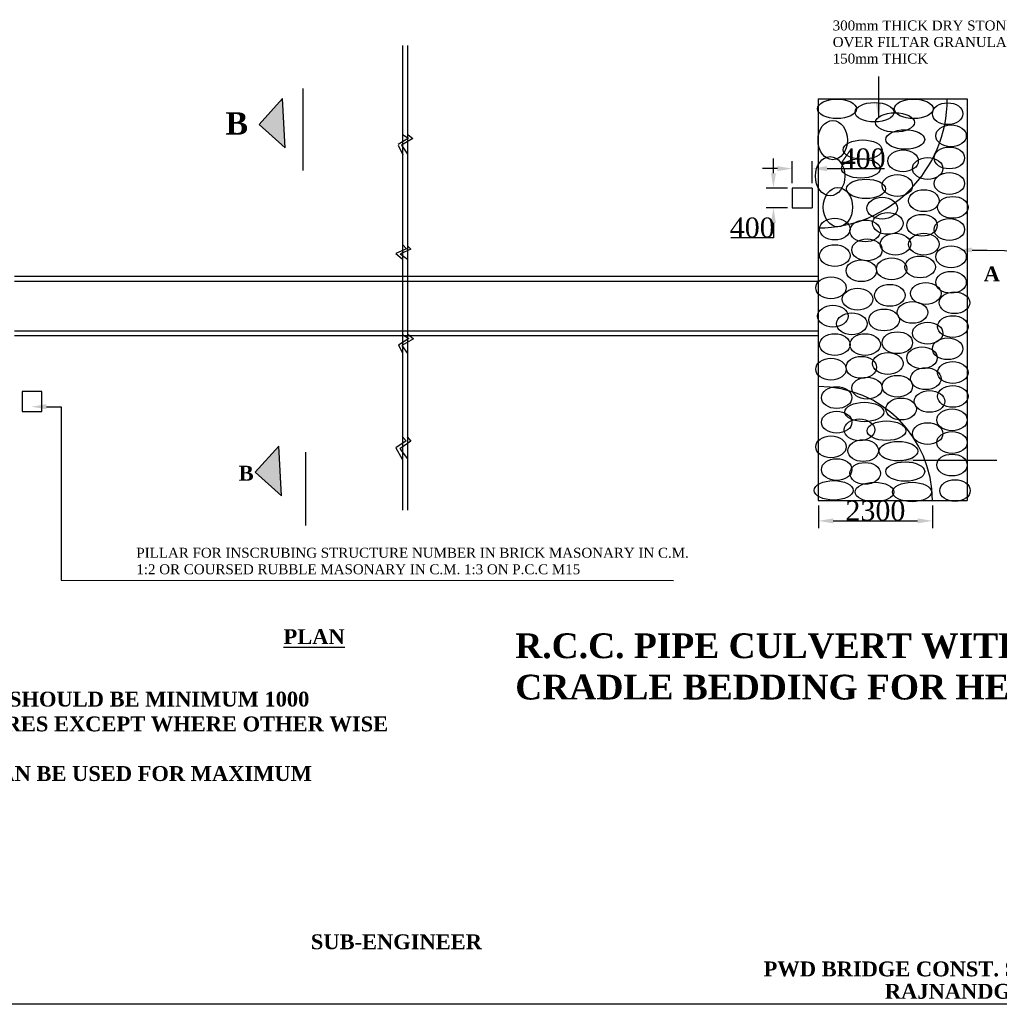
# Model space of a CAD drawing. Header units: millimetres. Extents: x -1995464 to 2763072, y 540154 to 1556955.
# Tile 15 of 24: x 1536572 to 1556319, y 1304186 to 1324037. Entities that reach past the tile are written whole.
import ezdxf

# ---------------------------------------------------------------- set-up
doc = ezdxf.new("R2010")
doc.units = ezdxf.units.MM
doc.header["$MEASUREMENT"] = 0
doc.styles.get("Standard").update_dxf_attribs({"font": 'times.ttf'})
doc.dimstyles.get("Standard").update_dxf_attribs({"dimtxt": 400, "dimasz": 300, "dimexe": 150, "dimexo": 100, "dimgap": 0.09, "dimtad": 1, "dimtih": 1, "dimtoh": 1, "dimdec": 0, "dimzin": 0, "dimdsep": 46, "dimtxsty": 'Standard', "dimcen": 0.09, "dimadec": 0, "dimazin": 0, "dimtfac": 1, "dimtdec": 0, "dimtofl": 0, "dimtmove": 0, "dimatfit": 3, "dimfxl": 150, "dimtolj": 1, "dimtzin": 0, "dimarcsym": 0})

# ---------------------------------------------------------------- blocks, each defined once
blk = doc.blocks.new('*D98')
at = {"color": 0, "lineweight": -2, "transparency": 16777216}
for p, q in [((1552671, 1314241), (1552671, 1313783)), ((1554971, 1314241), (1554971, 1313783)), ((1552971, 1313933), (1554671, 1313933))]:
    blk.add_line(p, q, dxfattribs=at)
at = {"color": 0, "lineweight": 25, "transparency": 16777216}
for points in [[(1552971, 1313983), (1552971, 1313883), (1552671, 1313933)], [(1554671, 1313983), (1554671, 1313883), (1554971, 1313933)]]:
    blk.add_solid(points, dxfattribs=at)
at = {"layer": 'Defpoints', "color": 0, "lineweight": 25, "transparency": 16777216}
for p in [(1552671, 1314341), (1554971, 1314341), (1554971, 1313933)]:
    blk.add_point(p, dxfattribs=at)
at = {"color": 0, "transparency": 16777216, "insert": (1553821, 1314136), "char_height": 400, "attachment_point": 5}
blk.add_mtext('\\A1;2300', dxfattribs=at)
blk = doc.blocks.new('*D99')
at = {"color": 0, "lineweight": -2, "transparency": 16777216}
for p, q in [((1552146, 1320741), (1552146, 1321185)), ((1552546, 1320741), (1552546, 1321185)), ((1551846, 1321035), (1551546, 1321035)), ((1552846, 1321035), (1554002, 1321035))]:
    blk.add_line(p, q, dxfattribs=at)
at = {"color": 0, "lineweight": 25, "transparency": 16777216}
for points in [[(1551846, 1321085), (1551846, 1320985), (1552146, 1321035)], [(1552846, 1321085), (1552846, 1320985), (1552546, 1321035)]]:
    blk.add_solid(points, dxfattribs=at)
at = {"layer": 'Defpoints', "color": 0, "lineweight": 25, "transparency": 16777216}
for p in [(1552546, 1321035), (1552146, 1320641), (1552546, 1320641)]:
    blk.add_point(p, dxfattribs=at)
at = {"color": 0, "transparency": 16777216, "insert": (1553574, 1321239), "char_height": 400, "attachment_point": 5}
blk.add_mtext('\\A1;400', dxfattribs=at)
blk = doc.blocks.new('*D100')
at = {"color": 0, "lineweight": -2, "transparency": 16777216}
for p, q in [((1551766, 1320941), (1551766, 1321241)), ((1552046, 1320641), (1551616, 1320641)), ((1552046, 1320241), (1551616, 1320241)), ((1551766, 1319941), (1551766, 1319641)), ((1551766, 1319641), (1550910, 1319641))]:
    blk.add_line(p, q, dxfattribs=at)
at = {"color": 0, "lineweight": 25, "transparency": 16777216}
for points in [[(1551716, 1320941), (1551816, 1320941), (1551766, 1320641)], [(1551716, 1319941), (1551816, 1319941), (1551766, 1320241)]]:
    blk.add_solid(points, dxfattribs=at)
at = {"layer": 'Defpoints', "color": 0, "lineweight": 25, "transparency": 16777216}
for p in [(1552146, 1320641), (1551766, 1320241), (1552146, 1320241)]:
    blk.add_point(p, dxfattribs=at)
at = {"color": 0, "transparency": 16777216, "insert": (1551338, 1319845), "char_height": 400, "attachment_point": 5}
blk.add_mtext('\\A1;400', dxfattribs=at)

msp = doc.modelspace()

# ---------------------------------------------------------------- hatches: boundary and pattern name
for points in [[(1541896.3, 1321950.4), (1541870, 1322449.7), (1541397, 1321924.1), (1541922.6, 1321451.1)], [(1541821.3, 1314938.5), (1541795, 1315437.8), (1541322, 1314912.2), (1541847.6, 1314439.2)]]:
    msp.add_hatch(color=0).paths.add_polyline_path(points)

# ---------------------------------------------------------------- linework, layer by layer
at = {"color": 0}
for p, q in [((1544286.6, 1323514.5), (1544286.6, 1314150.7)), ((1544386.6, 1323514.5), (1544386.6, 1314150.7)), ((1553887.8, 1322072.9), (1553887.3, 1322894.7)), ((1542281.2, 1322653), (1542281.2, 1321653)), ((1541397, 1321924.1), (1541870, 1322449.7)), ((1541896.3, 1321950.4), (1541870, 1322449.7)), ((1552670.6, 1322440.9), (1555670.6, 1322440.9)), ((1552670.6, 1322440.9), (1552670.6, 1314340.9)), ((1555670.6, 1322440.9), (1555670.6, 1314340.9)), ((1541397, 1321924.1), (1541922.6, 1321451.1)), ((1541922.6, 1321451.1), (1541896.3, 1321950.4)), ((1544285.5, 1321725), (1544408.2, 1321647.6)), ((1544395.3, 1321725), (1544498.6, 1321641.1)), ((1542281.2, 1321653), (1542281.2, 1320998)), ((1544408.2, 1321647.6), (1544201.5, 1321518.5)), ((1544201.5, 1321505.6), (1544298.4, 1321312.1)), ((1544498.6, 1321641.1), (1544266.1, 1321505.6)), ((1544266.1, 1321505.6), (1544388.8, 1321325)), ((1544286.6, 1321338.4), (1544286.6, 1319507.8)), ((1544386.6, 1321338.4), (1544386.6, 1319477)), ((1552546.4, 1320641), (1552146.4, 1320641)), ((1552146.4, 1320641), (1552146.4, 1320241)), ((1552546.4, 1320641), (1552546.4, 1320241)), ((1552146.4, 1320241), (1552546.4, 1320241)), ((1544151.7, 1319326.6), (1544284.7, 1319216.9)), ((1544369.2, 1319414.6), (1544155.3, 1319326.6)), ((1544243.2, 1319319.3), (1544392.1, 1319212)), ((1544459.6, 1319408.2), (1544245.6, 1319319.3)), ((1544286.6, 1319507.8), (1544369.2, 1319414.6)), ((1544386.6, 1319477), (1544459.6, 1319408.2)), ((1555770.9, 1319393.5), (1556071.5, 1319393.4)), ((1556071.5, 1319393.4), (1556839.6, 1319375.7)), ((1544286.6, 1319215.3), (1544286.6, 1317692.9)), ((1544386.6, 1319215.3), (1544386.6, 1317702.3)), ((1536470.8, 1318867.3), (1552670.6, 1318867.3)), ((1536470.8, 1318767.3), (1552670.6, 1318767.3)), ((1536470.8, 1317767.3), (1552670.6, 1317767.3)), ((1536470.8, 1317667.3), (1552670.6, 1317667.3)), ((1544416.9, 1317610.7), (1544205.4, 1317477.9)), ((1544507.3, 1317604.3), (1544274.8, 1317468.8)), ((1544286.6, 1317692.9), (1544416.9, 1317610.7)), ((1544386.6, 1317702.3), (1544507.3, 1317604.3)), ((1544206.6, 1317481.4), (1544286.6, 1317316.3)), ((1544274.8, 1317468.8), (1544386.6, 1317304.3)), ((1544286.6, 1317316.3), (1544286.6, 1315624.7)), ((1544386.6, 1317304.3), (1544386.6, 1315624.7)), ((1536620.8, 1316540.9), (1536620.8, 1316140.9)), ((1537020.8, 1316540.9), (1536620.8, 1316540.9)), ((1537020.8, 1316140.9), (1537020.8, 1316540.9)), ((1536620.8, 1316140.9), (1537020.8, 1316140.9)), ((1537109.4, 1316234.3), (1537409.9, 1316234.1)), ((1537409.9, 1316234.1), (1537409.7, 1312736.4)), ((1544363.5, 1315546.7), (1544155.4, 1315403)), ((1544453.9, 1315540.3), (1544234.1, 1315382.6)), ((1544283.1, 1315635.1), (1544363.5, 1315546.7)), ((1544382.5, 1315629.6), (1544453.9, 1315540.3)), ((1541322, 1314912.2), (1541795, 1315437.8)), ((1541821.3, 1314938.5), (1541795, 1315437.8)), ((1544156.9, 1315404.8), (1544283.1, 1315174.7)), ((1544242.3, 1315380.2), (1544387.2, 1315185.8)), ((1542334.6, 1315317.9), (1542334.6, 1314317.9)), ((1544286.6, 1315183.6), (1544286.6, 1314340.9)), ((1544386.6, 1315183.6), (1544386.6, 1314340.9)), ((1554583.9, 1315158.4), (1554884.5, 1315158.3)), ((1554884.5, 1315158.3), (1556269.7, 1315157.6)), ((1541322, 1314912.2), (1541847.6, 1314439.2)), ((1541847.6, 1314439.2), (1541821.3, 1314938.5)), ((1542334.6, 1314317.9), (1542334.6, 1313836.6)), ((1552670.6, 1314340.9), (1555670.6, 1314340.9)), ((1537409.7, 1312736.4), (1549751, 1312733.7)), ((1572290, 1304186.2), (1527590, 1304186.2))]:
    msp.add_line(p, q, dxfattribs=at)
for centre, radius, start, end in [((1552670.6, 1322440.9), 2600, 270, 0), ((1552670.6, 1314340.9), 2300, 0, 90)]:
    msp.add_arc(centre, radius, start, end, dxfattribs=at)
for centre, major_axis, ratio in [((1553047.6, 1322240.4), (-392.2, 0), 0.4999999), ((1553803.7, 1322171.7), (-392.2, 0), 0.4999999), ((1554594.3, 1322240.4), (-392.2, 0), 0.4999999), ((1555277.5, 1322142.3), (-308, 0), 0.7142855), ((1554216.2, 1321965.7), (-392.2, 0), 0.4999999), ((1552960.9, 1321610.1), (0, 395), 0.7499999), ((1555346.2, 1321695.9), (-308, 0), 0.7142855), ((1554422.4, 1321622.3), (-392.2, 0), 0.4999999), ((1553563.1, 1321416.3), (-392.2, 0), 0.4999999), ((1554378.3, 1321190.5), (-308, 0), 0.7142855), ((1555311.9, 1321249.5), (-308, 0), 0.7142855), ((1552908.9, 1320881.8), (0, 395), 0.7499999), ((1553528.8, 1321038.5), (-392.2, 0), 0.4999999), ((1554875.1, 1321037.8), (-308, 0), 0.7142855), ((1554263.6, 1320694.2), (-308, 0), 0.7142855), ((1555311.9, 1320734.5), (-308, 0), 0.7142855), ((1553631.9, 1320626.5), (-392.2, 0), 0.4999999), ((1553065.1, 1320257.6), (0, 395), 0.7499999), ((1554798.7, 1320388.7), (-308, 0), 0.7142855), ((1553957.9, 1320236), (-308, 0), 0.7142855), ((1555380.6, 1320253.7), (-308, 0), 0.7142855), ((1554072.5, 1319930.6), (-308, 0), 0.7142855), ((1554760.5, 1319892.4), (-308, 0), 0.7142855), ((1553002.4, 1319816), (-308, 0), 0.7142855), ((1553613.9, 1319777.9), (-308, 0), 0.7142855), ((1555311.9, 1319807.3), (-308, 0), 0.7142855), ((1554225.4, 1319510.6), (-308, 0), 0.7142855), ((1554798.7, 1319510.6), (-308, 0), 0.7142855), ((1553652.1, 1319396.1), (-308, 0), 0.7142855), ((1553002.4, 1319281.5), (-308, 0), 0.7142855), ((1555346.2, 1319257.9), (-308, 0), 0.7142855), ((1553537.5, 1318976.1), (-308, 0), 0.7142855), ((1554149, 1319014.2), (-308, 0), 0.7142855), ((1554722.3, 1319052.4), (-308, 0), 0.7142855), ((1555346.2, 1318742.8), (-308, 0), 0.7142855), ((1552926, 1318632.4), (-308, 0), 0.7142855), ((1554836.9, 1318517.9), (-308, 0), 0.7142855), ((1553461.1, 1318403.4), (-308, 0), 0.7142855), ((1554110.8, 1318479.7), (-308, 0), 0.7142855), ((1555415, 1318330.8), (-308, 0), 0.7142855), ((1554569.4, 1318136.1), (-308, 0), 0.7142855), ((1552964.2, 1318059.7), (-308, 0), 0.7142855), ((1553346.4, 1317907), (-308, 0), 0.7142855), ((1553996.1, 1317983.4), (-308, 0), 0.7142855), ((1554875.1, 1317716.1), (-308, 0), 0.7142855), ((1555380.6, 1317850.1), (-308, 0), 0.7142855), ((1554263.6, 1317525.2), (-308, 0), 0.7142855), ((1553002.4, 1317487), (-308, 0), 0.7142855), ((1553613.9, 1317487), (-308, 0), 0.7142855), ((1555277.5, 1317403.7), (-308, 0), 0.7142855), ((1554760.5, 1317219.8), (-308, 0), 0.7142855), ((1552926, 1316990.7), (-308, 0), 0.7142855), ((1553537.5, 1317028.9), (-308, 0), 0.7142855), ((1554072.5, 1317105.2), (-308, 0), 0.7142855), ((1555380.6, 1316922.9), (-308, 0), 0.7142855), ((1554836.9, 1316799.8), (-308, 0), 0.7142855), ((1553652.1, 1316608.9), (-308, 0), 0.7142855), ((1554263.6, 1316647.1), (-308, 0), 0.7142855), ((1553040.7, 1316418), (-308, 0), 0.7142855), ((1554913.3, 1316341.6), (-308, 0), 0.7142855), ((1555380.6, 1316442.2), (-308, 0), 0.7142855), ((1554340.1, 1316188.9), (-308, 0), 0.7142855), ((1553040.7, 1315921.6), (-308, 0), 0.7142855), ((1553597.5, 1316128.2), (-392.2, 0), 0.4999999), ((1555365.5, 1315968.7), (-308, 0), 0.7142855), ((1553499.3, 1315768.9), (-308, 0), 0.7142855), ((1554044.3, 1315750.5), (-392.2, 0), 0.4999999), ((1554875.1, 1315692.5), (-308, 0), 0.7142855), ((1552926, 1315425.3), (-308, 0), 0.7142855), ((1553575.7, 1315348.9), (-308, 0), 0.7142855), ((1555365.5, 1315513.7), (-308, 0), 0.7142855), ((1554284.9, 1315338.4), (-392.2, 0), 0.4999999), ((1553040.7, 1314967.1), (-308, 0), 0.7142855), ((1555365.5, 1315058.7), (-308, 0), 0.7142855), ((1553613.9, 1314890.7), (-308, 0), 0.7142855), ((1554422.4, 1314926.4), (-392.2, 0), 0.4999999), ((1555426.3, 1314543.1), (-308, 0), 0.7142855), ((1552978.8, 1314548.6), (-392.2, 0), 0.4999999), ((1553803.7, 1314514.3), (-392.2, 0), 0.4999999), ((1554559.9, 1314514.3), (-392.2, 0), 0.4999999)]:
    msp.add_ellipse(centre, major_axis=major_axis, ratio=ratio, dxfattribs=at)
for points in [[(1553930.8, 1322350), (1553830.6, 1322348.9), (1553884, 1322048.9)], [(1555770.9, 1319343.5), (1555770.9, 1319443.6), (1555470.4, 1319393.7)], [(1537109.4, 1316184.2), (1537109.4, 1316284.4), (1536808.8, 1316234.4)], [(1554583.9, 1315108.3), (1554583.9, 1315208.5), (1554283.4, 1315158.6)]]:
    msp.add_solid(points, dxfattribs=at)

# ---------------------------------------------------------------- texts
at = {"color": 0, "attachment_point": 1}
for s, insert, char_height, width in [('{\\fTimes New Roman|b0|i0|c0|p18;300mm THICK DRY STONE/BRICK RIVERMENT \\POVER FILTAR GRANULAR MATERIAL BACKING \\P150mm THICK}', (1552960.5, 1324020.8), 200, 13906.361), ('{\\fVrinda|b0|i0|c0|p2;\\C1; \\fTimes New Roman|b1|i0|c0|p18;\\H1.5x;\\C256;B}', (1540610.1, 1322170.9), 300, 3330.744), ('{\\fTimes New Roman|b1|i0|c0|p18;A}', (1556004.2, 1319062.5), 300, 3330.744), ('{\\fTimes New Roman|b1|i0|c0|p18;B}', (1540985.6, 1315043.5), 300, 3330.744), ('{\\fTimes New Roman|b0|i0|c0|p18;PILLAR FOR INSCRUBING STRUCTURE NUMBER IN BRICK MASONARY IN C.M. 1:2 OR COURSED RUBBLE MASONARY IN C.M. 1:3 ON P.C.C M15 }', (1538923.8, 1313390.3), 200, 11324.68), ('{\\fTimes New Roman|b1|i0|c0|p18;\\LPLAN}', (1541890, 1311748.6), 300, 3330.744), ('{\\fTimes New Roman|b1|i0|c0|p18;R.C.C. PIPE CULVERT WITH 1 PIPE OF 1METRE DIA AND CONCRTE CRADLE BEDDING FOR HEIGHTS OF FILL VAYRUNG FROM 4.0m-8.0 m}', (1546561.2, 1311665.3), 500, 27423.38), ('{\\fTimes New Roman|b1|i0|c0|p18;NOTES:-\\P1. LONGITUDINAL SLOPE OF PIPE SHOULD BE MINIMUM 1000\\P2. ALL DIMENSIONS IN MILLIMETRES EXCEPT WHERE OTHER WISE\\P   MENTIONED.\\P3. CONCRETE GRADE BEDDING CAN BE USED FOR MAXIMUM \\P   HIEGHT OF FILL OF 8 METRES.}', (1528703.2, 1310989.2), 300, 15045.936), ('{\\fTimes New Roman|b1|i0|c0|p18;SUB-ENGINEER}', (1542440.8, 1305597.2), 300, 27423.38), ('{\\fTimes New Roman|b1|i0|c0|p18;PWD BRIDGE CONST. SUB-DIVISION}', (1551567.5, 1305049.5), 300, 27423.38), ('{\\fTimes New Roman|b1|i0|c0|p18;RAJNANDGAON}', (1554012, 1304598.2), 300, 27423.38)]:
    msp.add_mtext(s, dxfattribs=dict(at, insert=insert, char_height=char_height, width=width))

# ---------------------------------------------------------------- dimensions: what is measured, and where the dimension line sits
at = {"color": 0}
for base, p1, p2, picture, middle in [((1552546.4, 1321035), (1552146.4, 1320641), (1552546.4, 1320641), '*D99', (1553574.3, 1321238.6)), ((1554970.6, 1313932.8), (1552670.6, 1314340.9), (1554970.6, 1314340.9), '*D98', (1553820.6, 1314136.4))]:
    dim = msp.add_linear_dim(base=base, p1=p1, p2=p2, dimstyle='Standard', dxfattribs=at)
    dim.commit()
    dim.dimension.update_dxf_attribs({"geometry": picture, "text_midpoint": middle})
dim = msp.add_linear_dim(base=(1551766, 1320241), p1=(1552146.4, 1320641), p2=(1552146.4, 1320241), angle=90, dimstyle='Standard', dxfattribs=at)
dim.commit()
dim.dimension.update_dxf_attribs({"geometry": '*D100', "text_midpoint": (1551338.1, 1319844.5)})

doc.saveas('drawing.dxf')
